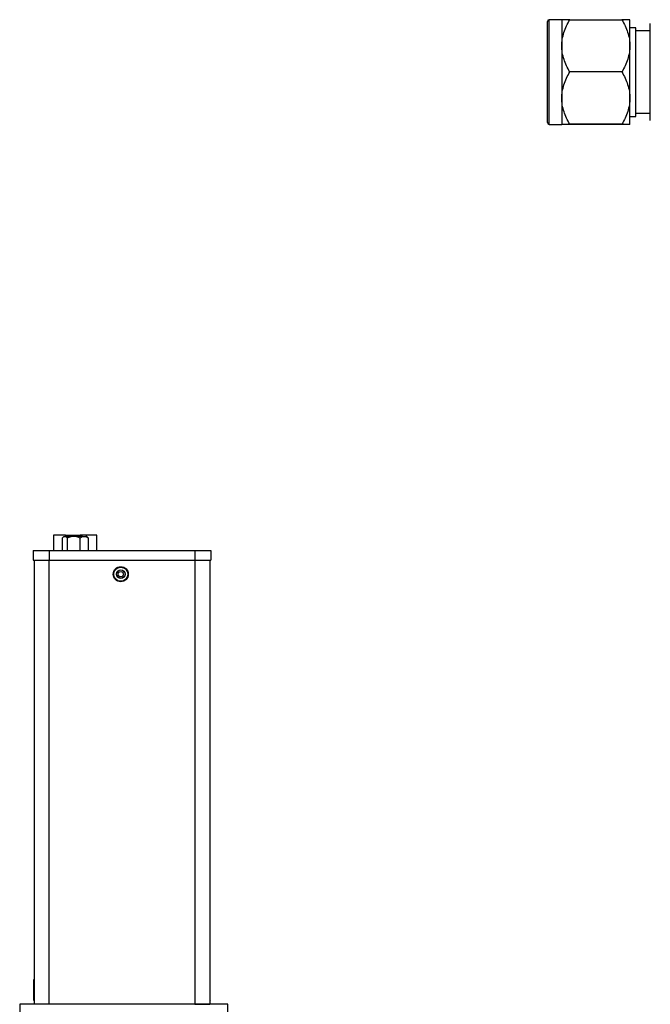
# Model space of a CAD drawing. Header units: inches. Extents: x 3.8 to 27.2, y 3.2 to 18.7.
# Tile 2 of 7: x 3.8 to 9.1, y 10 to 18.3. Entities that reach past the tile are written whole.
import ezdxf

# ---------------------------------------------------------------- set-up
doc = ezdxf.new("R2010")
doc.units = ezdxf.units.IN
doc.header["$LTSCALE"] = 2
doc.header["$MEASUREMENT"] = 0

msp = doc.modelspace()

# ---------------------------------------------------------------- linework, layer by layer
at = {"color": 7, "linetype": 'Continuous', "lineweight": 25}
for p, q in [((8.3744, 18.28), (8.2694, 18.28)), ((8.3744, 18.28), (8.3744, 18.0615)), ((8.4421, 18.2802), (8.8768, 18.2802)), ((8.9444, 18.0615), (8.9444, 18.28)), ((8.9944, 18.2135), (8.9444, 18.2135)), ((8.9944, 18.1639), (8.9944, 18.2135)), ((9.1144, 18.0459), (9.1144, 18.2488)), ((9.1144, 18.186), (8.9944, 18.186)), ((8.9944, 17.4716), (8.9944, 18.1639)), ((8.3744, 18.0615), (8.3744, 17.624)), ((8.9444, 17.624), (8.9444, 18.0615)), ((9.1144, 17.6396), (9.1144, 18.0459)), ((8.8768, 17.8429), (8.4421, 17.8429)), ((8.3744, 17.624), (8.3744, 17.405)), ((8.9444, 17.405), (8.9444, 17.624)), ((9.1144, 17.4363), (9.1144, 17.6396)), ((8.9444, 17.4716), (8.9944, 17.4716)), ((8.9944, 17.499), (9.1144, 17.499)), ((8.2694, 17.405), (8.3744, 17.405)), ((8.8768, 17.4052), (8.4421, 17.4052)), ((8.8768, 17.4048), (8.4421, 17.4048)), ((4.1283, 13.9701), (4.1283, 13.8395)), ((4.2278, 13.9701), (4.1283, 13.9701)), ((4.2027, 13.8395), (4.2027, 13.9465)), ((4.2136, 13.9583), (4.208, 13.9528)), ((4.2148, 13.9583), (4.2136, 13.9583)), ((4.2148, 13.9583), (4.232, 13.9583)), ((4.2278, 13.9701), (4.3498, 13.9701)), ((4.2753, 13.9583), (4.232, 13.9583)), ((4.244, 13.8395), (4.244, 13.9465)), ((4.3198, 13.9583), (4.2753, 13.9583)), ((4.3703, 13.9583), (4.3198, 13.9583)), ((4.4911, 13.9701), (4.3498, 13.9701)), ((4.3511, 13.8395), (4.3511, 13.9465)), ((4.3703, 13.9583), (4.3976, 13.9583)), ((4.4059, 13.9583), (4.3976, 13.9583)), ((4.4115, 13.9528), (4.4059, 13.9583)), ((4.4168, 13.9465), (4.411, 13.9522)), ((4.4168, 13.9465), (4.4168, 13.8395)), ((4.4911, 13.8395), (4.4911, 13.9701)), ((3.9574, 13.8395), (3.9574, 13.7607)), ((3.9574, 13.8395), (4.0912, 13.8395)), ((4.0912, 13.8395), (4.0912, 13.7607)), ((4.0912, 13.8395), (5.3078, 13.8395)), ((5.2301, 13.8414), (5.2301, 13.8395)), ((5.3038, 13.8395), (5.3038, 13.8414)), ((5.3078, 13.8395), (5.3078, 13.7607)), ((5.3078, 13.8395), (5.4416, 13.8395)), ((5.4416, 13.8395), (5.4416, 13.7607)), ((3.9574, 13.7607), (4.0912, 13.7607)), ((3.965, 13.7607), (3.965, 10.0462)), ((4.09, 13.7607), (4.09, 10.0462)), ((4.0912, 13.7607), (5.3078, 13.7607)), ((5.3078, 13.7607), (5.4416, 13.7607)), ((5.309, 13.7607), (5.309, 10.0462)), ((5.434, 13.7607), (5.434, 10.0462)), ((3.965, 10.2468), (3.961, 10.2502)), ((3.961, 10.2502), (3.961, 10.0782)), ((5.438, 10.2502), (5.434, 10.2468)), ((5.438, 10.2502), (5.434, 10.2468)), ((5.438, 10.0782), (5.438, 10.2502)), ((3.961, 10.0782), (3.965, 10.0816)), ((5.434, 10.0816), (5.438, 10.0782)), ((5.434, 10.0816), (5.438, 10.0782)), ((5.5844, 10.0467), (5.434, 10.0466)), ((5.5844, 10.0456), (5.5844, 10.0467)), ((5.5845, 10.0456), (3.8455, 10.0456)), ((3.8455, 10.0456), (3.8455, 8.3066)), ((4.09, 10.0462), (3.965, 10.0462)), ((4.8623, 10.0462), (4.0464, 10.0456)), ((4.0501, 10.0462), (4.0501, 10.0456)), ((5.309, 10.0462), (4.09, 10.0462)), ((5.309, 10.0462), (5.434, 10.0462)), ((5.5845, 8.3066), (5.5845, 10.0456))]:
    msp.add_line(p, q, dxfattribs=at)
at = {"color": 8, "linetype": 'Continuous', "lineweight": 25}
for p, q in [((8.2694, 18.2216), (8.2694, 18.28)), ((8.2694, 17.405), (8.2694, 18.2216)), ((4.2278, 13.9583), (4.2278, 13.9701)), ((4.3498, 13.9701), (4.3498, 13.9583)), ((4.1936, 10.0456), (4.1904, 10.0462)), ((4.2446, 10.0462), (4.2414, 10.0456))]:
    msp.add_line(p, q, dxfattribs=at)
at = {"color": 7, "linetype": 'Continuous', "lineweight": 25}
for radius in [0.063, 0.0591, 0.0356, 0.0227]:
    msp.add_circle((4.6897, 13.6426), radius, dxfattribs=at)
for centre, start, end in [((8.2694, 18.265), 90, 180), ((8.2694, 17.42), 180, 270)]:
    msp.add_arc(centre, 0.015, start, end, dxfattribs=at)
for points, knots in [([(8.2544, 18.2086), (8.2544, 18.2166), (8.2544, 18.2329), (8.2544, 18.2503), (8.2544, 18.2607), (8.2544, 18.265), (8.2544, 18.2646), (8.2544, 18.2645)], [0, 0, 0, 0, 0.233214, 0.473662, 0.720924, 0.914148, 1, 1, 1, 1]), ([(8.2544, 17.4205), (8.2544, 17.4205), (8.2544, 17.4202), (8.2544, 17.4294), (8.2544, 17.4472), (8.2544, 17.4648), (8.2544, 17.4862), (8.2544, 17.5186), (8.2544, 17.5656), (8.2544, 17.6233), (8.2544, 17.6777), (8.2544, 17.7279), (8.2544, 17.777), (8.2544, 17.8235), (8.2544, 17.8811), (8.2544, 17.9386), (8.2544, 17.9939), (8.2544, 18.0335), (8.2544, 18.0709), (8.2544, 18.1162), (8.2544, 18.1656), (8.2544, 18.1945), (8.2544, 18.2086)], [0, 0, 0, 0, 0.0214643, 0.1002068, 0.1396212, 0.1790547, 0.2176479, 0.2562599, 0.3302883, 0.4001332, 0.4467097, 0.4947394, 0.544126, 0.5827192, 0.6213312, 0.7000736, 0.739488, 0.7789215, 0.8175147, 0.8561267, 0.9301552, 1, 1, 1, 1]), ([(8.3744, 18.0615), (8.3744, 18.0999), (8.3813, 18.1373), (8.3993, 18.1922), (8.4066, 18.2103), (8.4231, 18.2457), (8.4322, 18.2631), (8.4421, 18.2802)], [0, 0, 0, 0, 0.5, 0.5, 0.75, 0.75, 1, 1, 1, 1]), ([(8.4421, 18.2802), (8.4223, 18.2802), (8.4055, 18.2801), (8.3875, 18.2801), (8.3827, 18.2801), (8.3762, 18.28), (8.3744, 18.28), (8.3744, 18.28)], [0, 0, 0, 0, 0.5, 0.5, 0.75, 0.75, 1, 1, 1, 1]), ([(8.8768, 18.2802), (8.8965, 18.2459), (8.9134, 18.2109), (8.9314, 18.1564), (8.9361, 18.138), (8.9427, 18.1002), (8.9444, 18.0809), (8.9444, 18.0615)], [0, 0, 0, 0, 0.5, 0.5, 0.75, 0.75, 1, 1, 1, 1]), ([(8.9444, 18.28), (8.9444, 18.28), (8.9376, 18.2801), (8.9196, 18.2801), (8.9123, 18.2801), (8.8958, 18.2802), (8.8866, 18.2802), (8.8768, 18.2802)], [0, 0, 0, 0, 0.5, 0.5, 0.75, 0.75, 1, 1, 1, 1]), ([(8.4421, 17.8429), (8.4223, 17.8771), (8.4055, 17.9122), (8.3875, 17.9666), (8.3827, 17.9851), (8.3762, 18.0228), (8.3744, 18.0422), (8.3744, 18.0615)], [0, 0, 0, 0, 0.5, 0.5, 0.75, 0.75, 1, 1, 1, 1]), ([(8.9444, 18.0615), (8.9444, 18.0231), (8.9376, 17.9858), (8.9196, 17.9309), (8.9123, 17.9128), (8.8958, 17.8774), (8.8866, 17.86), (8.8768, 17.8429)], [0, 0, 0, 0, 0.5, 0.5, 0.75, 0.75, 1, 1, 1, 1]), ([(8.3744, 17.624), (8.3744, 17.6625), (8.3813, 17.6999), (8.3993, 17.7548), (8.4066, 17.7729), (8.4231, 17.8084), (8.4322, 17.8258), (8.4421, 17.8429)], [0, 0, 0, 0, 0.5, 0.5, 0.75, 0.75, 1, 1, 1, 1]), ([(8.8768, 17.8429), (8.8965, 17.8086), (8.9134, 17.7735), (8.9314, 17.719), (8.9361, 17.7005), (8.9427, 17.6628), (8.9444, 17.6434), (8.9444, 17.624)], [0, 0, 0, 0, 0.5, 0.5, 0.75, 0.75, 1, 1, 1, 1]), ([(8.4421, 17.4052), (8.4223, 17.4395), (8.4055, 17.4746), (8.3875, 17.5291), (8.3827, 17.5475), (8.3762, 17.5853), (8.3744, 17.6047), (8.3744, 17.624)], [0, 0, 0, 0, 0.5, 0.5, 0.75, 0.75, 1, 1, 1, 1]), ([(8.9444, 17.624), (8.9444, 17.5856), (8.9376, 17.5482), (8.9196, 17.4933), (8.9123, 17.4751), (8.8958, 17.4397), (8.8866, 17.4223), (8.8768, 17.4052)], [0, 0, 0, 0, 0.5, 0.5, 0.75, 0.75, 1, 1, 1, 1]), ([(8.3744, 17.405), (8.3744, 17.405), (8.3813, 17.4051), (8.3993, 17.4051), (8.4066, 17.4051), (8.4231, 17.4052), (8.4322, 17.4052), (8.4421, 17.4052)], [0, 0, 0, 0, 0.5, 0.5, 0.75, 0.75, 1, 1, 1, 1]), ([(8.4421, 17.4048), (8.4223, 17.4048), (8.4055, 17.4049), (8.3875, 17.4049), (8.3827, 17.4049), (8.3762, 17.405), (8.3744, 17.405), (8.3744, 17.405)], [0, 0, 0, 0, 0.5, 0.5, 0.75, 0.75, 1, 1, 1, 1]), ([(8.8768, 17.4052), (8.8965, 17.4052), (8.9134, 17.4051), (8.9314, 17.4051), (8.9361, 17.4051), (8.9427, 17.405), (8.9444, 17.405), (8.9444, 17.405)], [0, 0, 0, 0, 0.5, 0.5, 0.75, 0.75, 1, 1, 1, 1]), ([(8.9444, 17.405), (8.9444, 17.405), (8.9376, 17.4049), (8.9196, 17.4049), (8.9123, 17.4049), (8.8958, 17.4048), (8.8866, 17.4048), (8.8768, 17.4048)], [0, 0, 0, 0, 0.5, 0.5, 0.75, 0.75, 1, 1, 1, 1])]:
    msp.add_open_spline(points, degree=3, knots=knots, dxfattribs=at)
for points in [[(4.2027, 13.9465), (4.2066, 13.9516), (4.2106, 13.9558), (4.2148, 13.9583)], [(4.232, 13.9583), (4.2362, 13.9558), (4.2402, 13.9516), (4.244, 13.9465)], [(4.244, 13.9465), (4.2541, 13.9516), (4.2644, 13.9558), (4.2753, 13.9583)], [(4.3198, 13.9583), (4.3308, 13.9558), (4.3411, 13.9516), (4.3511, 13.9465)], [(4.3511, 13.9465), (4.3572, 13.9516), (4.3636, 13.9558), (4.3703, 13.9583)], [(4.3976, 13.9583), (4.4043, 13.9558), (4.4106, 13.9516), (4.4168, 13.9465)]]:
    msp.add_open_spline(points, degree=3, dxfattribs=at)

doc.saveas('drawing.dxf')
